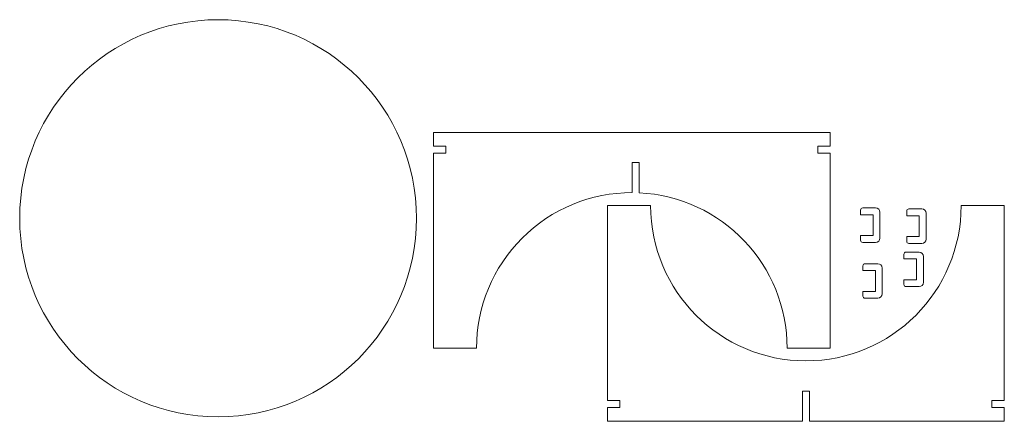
# Model space of a CAD drawing. Header units: millimetres. Extents: x 79 to 2362, y 183 to 1113.
import ezdxf

# ---------------------------------------------------------------- set-up
doc = ezdxf.new("R2010")
doc.units = ezdxf.units.MM

msp = doc.modelspace()

# ---------------------------------------------------------------- linework, layer by layer
at = {"color": 7, "linetype": 'Continuous', "lineweight": 15}
for p, q in [((1038.6, 820.2), (1038.6, 852.2)), ((1038.6, 852.2), (1958.6, 852.2)), ((1958.6, 852.2), (1958.6, 820.2)), ((1038.6, 820.2), (1067.6, 820.2)), ((1038.6, 352.2), (1038.6, 804.2)), ((1067.6, 804.2), (1038.6, 804.2)), ((1067.6, 820.2), (1067.6, 804.2)), ((1929.6, 820.2), (1958.6, 820.2)), ((1929.6, 804.2), (1929.6, 820.2)), ((1958.6, 804.2), (1929.6, 804.2)), ((1958.6, 804.2), (1958.6, 352.2)), ((1515.4, 782.2), (1499.4, 782.2)), ((1499.4, 782.2), (1499.4, 712.6)), ((1515.4, 712.2), (1515.4, 782.2)), ((1442.1, 682.9), (1542.1, 682.9)), ((1442.1, 230.9), (1442.1, 682.9)), ((2028.8, 672.3), (2028.8, 661.3)), ((2063.8, 677.3), (2033.8, 677.3)), ((2073.8, 607.2), (2073.8, 667.3)), ((2135.8, 670), (2135.8, 659)), ((2170.8, 675), (2140.8, 675)), ((2180.8, 604.9), (2180.8, 665)), ((2262.1, 682.9), (2362.1, 682.9)), ((2362.1, 230.9), (2362.1, 682.9)), ((2028.8, 661.3), (2057.8, 661.3)), ((2057.8, 661.3), (2057.8, 613.2)), ((2135.8, 659), (2164.8, 659)), ((2164.8, 659), (2164.8, 610.9)), ((2028.8, 613.2), (2028.8, 602.2)), ((2057.8, 613.2), (2028.8, 613.2)), ((2033.8, 597.2), (2063.8, 597.2)), ((2135.8, 610.9), (2135.8, 599.9)), ((2164.8, 610.9), (2135.8, 610.9)), ((2140.8, 594.9), (2170.8, 594.9)), ((2164.5, 574.9), (2134.5, 574.9)), ((2069.1, 548), (2039.1, 548)), ((2129.5, 569.9), (2129.5, 558.9)), ((2129.5, 558.9), (2158.5, 558.9)), ((2158.5, 558.9), (2158.5, 510.8)), ((2174.5, 504.8), (2174.5, 564.9)), ((2034.1, 543), (2034.1, 532)), ((2034.1, 532), (2063.1, 532)), ((2063.1, 532), (2063.1, 483.9)), ((2079.1, 477.9), (2079.1, 538)), ((2158.5, 510.8), (2129.5, 510.8)), ((2129.5, 510.8), (2129.5, 499.8)), ((2063.1, 483.9), (2034.1, 483.9)), ((2034.1, 483.9), (2034.1, 472.9)), ((2134.5, 494.8), (2164.5, 494.8)), ((2039.1, 467.9), (2069.1, 467.9)), ((1138.6, 352.2), (1038.6, 352.2)), ((1958.6, 352.2), (1858.6, 352.2)), ((1910.1, 252.9), (1894.1, 252.9)), ((1894.1, 252.9), (1894.1, 182.9)), ((1910.1, 252.9), (1910.1, 182.9)), ((1471.1, 230.9), (1442.1, 230.9)), ((1471.1, 214.9), (1471.1, 230.9)), ((2362.1, 230.9), (2333.1, 230.9)), ((2333.1, 230.9), (2333.1, 214.9)), ((1442.1, 182.9), (1442.1, 214.9)), ((1442.1, 214.9), (1471.1, 214.9)), ((2333.1, 214.9), (2362.1, 214.9)), ((2362.1, 182.9), (2362.1, 214.9)), ((1442.1, 182.9), (1894.1, 182.9)), ((1910.1, 182.9), (2362.1, 182.9))]:
    msp.add_line(p, q, dxfattribs=at)
msp.add_circle((539.4, 653.2), 460, dxfattribs=at)
for centre, radius, start, end in [((1498.6, 352.6), 360, 89.8639, 180.0628), ((1498.6, 352.6), 360, 359.9372, 87.3165), ((1902.1, 682.9), 360, 180, 0), ((2033.8, 672.3), 5, 90, 180), ((2063.8, 667.3), 10, 0, 90), ((2140.8, 670), 5, 90, 180), ((2170.8, 665), 10, 0, 90), ((2033.8, 602.2), 5, 180, 270), ((2063.8, 607.2), 10, 270, 0), ((2140.8, 599.9), 5, 180, 270), ((2170.8, 604.9), 10, 270, 0), ((2134.5, 569.9), 5, 90, 180), ((2164.5, 564.9), 10, 0, 90), ((2039.1, 543), 5, 90, 180), ((2069.1, 538), 10, 0, 90), ((2164.5, 504.8), 10, 270, 0), ((2134.5, 499.8), 5, 180, 270), ((2039.1, 472.9), 5, 180, 270), ((2069.1, 477.9), 10, 270, 0)]:
    msp.add_arc(centre, radius, start, end, dxfattribs=at)

doc.saveas('drawing.dxf')
